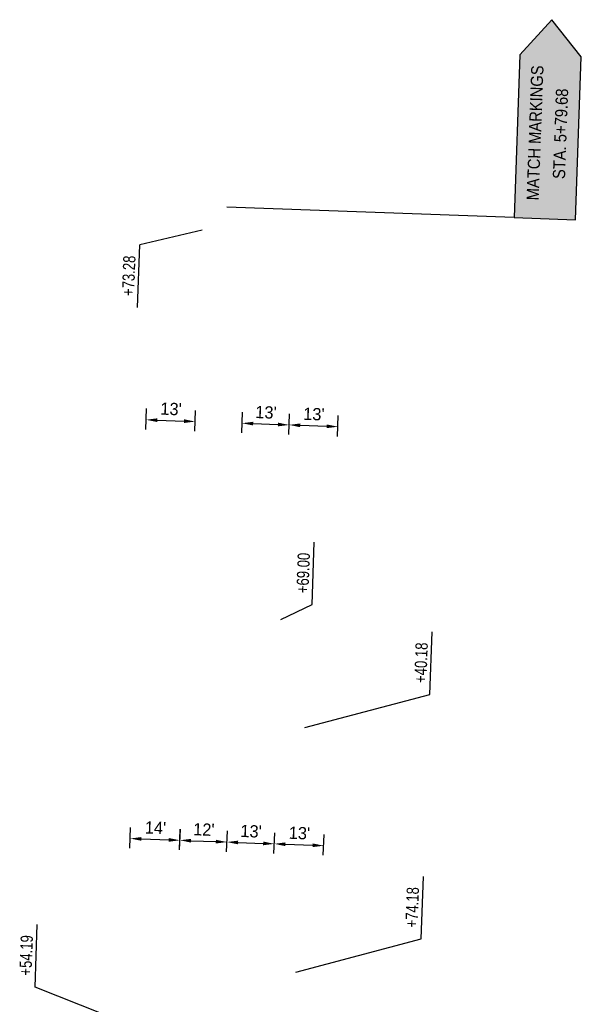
# Model space of a CAD drawing. Header units: feet. Extents: x 161304 to 161962, y 288365 to 289764.
# Tile 5 of 5: x 161718 to 161870, y 289145 to 289411. Entities that reach past the tile are written whole.
import ezdxf

# ---------------------------------------------------------------- set-up
doc = ezdxf.new("R2010")
doc.units = ezdxf.units.FT
doc.header["$MEASUREMENT"] = 0
doc.layers.add('PM_P_Text', color=3, linetype='Continuous')
doc.styles.get("Standard").update_dxf_attribs({"font": 'font31.shx'})
doc.dimstyles.new('COEC', dxfattribs={"dimscale": 13.9, "dimtxt": 0.18, "dimasz": 0.18, "dimexe": 0.18, "dimexo": 0.0625, "dimgap": 0.09, "dimtad": 1, "dimzin": 0, "dimdsep": 46, "dimtxsty": 'Standard', "dimcen": 0.09, "dimclrd": 256, "dimclre": 256, "dimclrt": 256, "dimaunit": 1, "dimadec": 4, "dimazin": 0, "dimtfac": 1, "dimtofl": 0, "dimtmove": 0, "dimatfit": 3, "dimfxl": 1, "dimtolj": 1, "dimtzin": 0, "dimlwd": -1, "dimlwe": -1, "dimarcsym": 0})

# ---------------------------------------------------------------- blocks, each defined once
blk = doc.blocks.new('*D1134')
at = {"layer": 'Defpoints', "color": 0, "transparency": 16777216}
for p in [(161761.31, 289189.58), (161747.78, 289185.95, 961.7), (161761.17, 289185.48, 961.7)]:
    blk.add_point(p, dxfattribs=at)
at = {"layer": 'PM_P_Text', "transparency": 16777216}
for p, q in [((161747.83, 289187.45), (161748.03, 289193.04)), ((161761.22, 289186.98), (161761.41, 289192.57)), ((161750.92, 289189.94), (161758.31, 289189.68))]:
    blk.add_line(p, q, dxfattribs=at)
for points in [[(161750.94, 289190.44), (161750.9, 289189.44), (161747.92, 289190.05)], [(161758.33, 289190.18), (161758.29, 289189.18), (161761.31, 289189.58)]]:
    blk.add_solid(points, dxfattribs=at)
at = {"layer": 'PM_P_Text', "transparency": 16777216, "insert": (161754.73, 289192.96), "char_height": 3.3, "attachment_point": 5, "rotation": 357.9909}
blk.add_mtext("\\A1;14'", dxfattribs=at)
blk = doc.blocks.new('*D1135')
at = {"layer": 'Defpoints', "color": 0, "transparency": 16777216}
for p in [(161774.01, 289189.1), (161761.17, 289185.48, 961.7), (161773.86, 289185, 961.7)]:
    blk.add_point(p, dxfattribs=at)
at = {"layer": 'PM_P_Text', "transparency": 16777216}
for p, q in [((161761.22, 289186.98), (161761.43, 289192.57)), ((161773.91, 289186.5), (161774.12, 289192.09)), ((161764.32, 289189.46), (161771.01, 289189.21))]:
    blk.add_line(p, q, dxfattribs=at)
for points in [[(161764.34, 289189.96), (161764.3, 289188.96), (161761.32, 289189.58)], [(161771.03, 289189.71), (161770.99, 289188.71), (161774.01, 289189.1)]]:
    blk.add_solid(points, dxfattribs=at)
at = {"layer": 'PM_P_Text', "transparency": 16777216, "insert": (161767.78, 289192.48), "char_height": 3.3, "attachment_point": 5, "rotation": 357.8424}
blk.add_mtext("\\A1;12'", dxfattribs=at)
blk = doc.blocks.new('*D1136')
at = {"layer": 'Defpoints', "color": 0, "transparency": 16777216}
for p in [(161786.77, 289188.62), (161773.86, 289185, 961.7), (161786.61, 289184.52, 961.7)]:
    blk.add_point(p, dxfattribs=at)
at = {"layer": 'PM_P_Text', "transparency": 16777216}
for p, q in [((161773.91, 289186.5), (161774.12, 289192.09)), ((161786.67, 289186.02), (161786.88, 289191.61)), ((161777.01, 289188.98), (161783.77, 289188.73))]:
    blk.add_line(p, q, dxfattribs=at)
for points in [[(161777.03, 289189.48), (161776.99, 289188.48), (161774.01, 289189.1)], [(161783.79, 289189.23), (161783.75, 289188.23), (161786.77, 289188.62)]]:
    blk.add_solid(points, dxfattribs=at)
at = {"layer": 'PM_P_Text', "transparency": 16777216, "insert": (161780.51, 289192), "char_height": 3.3, "attachment_point": 5, "rotation": 357.8424}
blk.add_mtext("\\A1;13'", dxfattribs=at)
blk = doc.blocks.new('*D1137')
at = {"layer": 'Defpoints', "color": 0, "transparency": 16777216}
for p in [(161800.09, 289188.11), (161786.61, 289184.52, 961.7), (161799.94, 289184.02, 961.7)]:
    blk.add_point(p, dxfattribs=at)
at = {"layer": 'PM_P_Text', "transparency": 16777216}
for p, q in [((161786.67, 289186.02), (161786.88, 289191.61)), ((161799.99, 289185.52), (161800.2, 289191.11)), ((161789.76, 289188.5), (161797.09, 289188.23))]:
    blk.add_line(p, q, dxfattribs=at)
for points in [[(161789.78, 289189), (161789.75, 289188), (161786.77, 289188.62)], [(161797.11, 289188.73), (161797.08, 289187.73), (161800.09, 289188.11)]]:
    blk.add_solid(points, dxfattribs=at)
at = {"layer": 'PM_P_Text', "transparency": 16777216, "insert": (161793.55, 289191.51), "char_height": 3.3, "attachment_point": 5, "rotation": 357.8424}
blk.add_mtext("\\A1;13'", dxfattribs=at)
blk = doc.blocks.new('*D1138')
at = {"layer": 'Defpoints', "color": 0, "transparency": 16777216}
for p in [(161765.43, 289302.51), (161752.06, 289298.88, 961.7), (161765.28, 289298.41, 961.7)]:
    blk.add_point(p, dxfattribs=at)
at = {"layer": 'PM_P_Text', "transparency": 16777216}
for p, q in [((161752.12, 289300.38), (161752.32, 289305.99)), ((161765.34, 289299.91), (161765.54, 289305.51)), ((161755.21, 289302.88), (161762.43, 289302.62))]:
    blk.add_line(p, q, dxfattribs=at)
for points in [[(161755.23, 289303.38), (161755.19, 289302.38), (161752.21, 289302.99)], [(161762.45, 289303.12), (161762.42, 289302.12), (161765.43, 289302.51)]]:
    blk.add_solid(points, dxfattribs=at)
at = {"layer": 'PM_P_Text', "transparency": 16777216, "insert": (161758.93, 289305.9), "char_height": 3.3, "attachment_point": 5, "rotation": 357.9316}
blk.add_mtext("\\A1;13'", dxfattribs=at)
blk = doc.blocks.new('*D1139')
at = {"layer": 'Defpoints', "color": 0, "transparency": 16777216}
for p in [(161790.76, 289301.6), (161777.93, 289297.95, 961.7), (161790.61, 289297.49, 961.7)]:
    blk.add_point(p, dxfattribs=at)
at = {"layer": 'PM_P_Text', "transparency": 16777216}
for p, q in [((161777.99, 289299.45), (161778.19, 289305.06)), ((161790.66, 289298.99), (161790.87, 289304.6)), ((161781.08, 289301.95), (161787.76, 289301.71))]:
    blk.add_line(p, q, dxfattribs=at)
for points in [[(161781.1, 289302.45), (161781.06, 289301.45), (161778.08, 289302.06)], [(161787.78, 289302.21), (161787.74, 289301.21), (161790.76, 289301.6)]]:
    blk.add_solid(points, dxfattribs=at)
at = {"layer": 'PM_P_Text', "transparency": 16777216, "insert": (161784.53, 289304.98), "char_height": 3.3, "attachment_point": 5, "rotation": 357.9316}
blk.add_mtext("\\A1;13'", dxfattribs=at)
blk = doc.blocks.new('*D1140')
at = {"layer": 'Defpoints', "color": 0, "transparency": 16777216}
for p in [(161803.92, 289301.12), (161790.61, 289297.49, 961.7), (161803.77, 289297.02, 961.7)]:
    blk.add_point(p, dxfattribs=at)
at = {"layer": 'PM_P_Text', "transparency": 16777216}
for p, q in [((161790.66, 289298.99), (161790.87, 289304.6)), ((161803.82, 289298.52), (161804.02, 289304.12)), ((161793.75, 289301.49), (161800.92, 289301.23))]:
    blk.add_line(p, q, dxfattribs=at)
for points in [[(161793.77, 289301.99), (161793.74, 289300.99), (161790.76, 289301.6)], [(161800.94, 289301.73), (161800.9, 289300.73), (161803.92, 289301.12)]]:
    blk.add_solid(points, dxfattribs=at)
at = {"layer": 'PM_P_Text', "transparency": 16777216, "insert": (161797.45, 289304.51), "char_height": 3.3, "attachment_point": 5, "rotation": 357.9316}
blk.add_mtext("\\A1;13'", dxfattribs=at)

msp = doc.modelspace()

# ---------------------------------------------------------------- hatches: boundary and pattern name
at = {"layer": 'PM_P_Text'}
h = msp.add_hatch(color=255, dxfattribs=at)
h.dxf.hatch_style = 1
h.paths.add_polyline_path([(161853.03, 289401.446), (161861.653, 289410.891), (161869.572, 289400.848), (161867.986, 289356.932), (161851.444, 289357.53)])

# ---------------------------------------------------------------- linework, layer by layer
at = {"layer": 'PM_P_Text', "flags": 128}
msp.add_lwpolyline([(161853.03, 289401.446), (161851.444, 289357.53), (161867.986, 289356.932), (161869.572, 289400.848), (161861.653, 289410.891)], close=True, dxfattribs=at)
for points in [[(161851.444, 289357.53), (161773.927, 289360.329)], [(161767.297, 289354.161), (161750.519, 289350.161)], [(161749.909, 289333.282), (161750.519, 289350.161)], [(161796.956, 289253.14), (161797.566, 289270.018)], [(161788.528, 289249.091), (161796.956, 289253.14)], [(161828.742, 289228.924), (161829.351, 289245.803)], [(161794.976, 289219.981), (161828.742, 289228.924)], [(161826.36, 289162.967), (161826.969, 289179.846)], [(161722.247, 289149.998), (161722.856, 289166.877)], [(161792.594, 289154.024), (161826.36, 289162.967)], [(161759.389, 289135.214), (161722.247, 289149.998)]]:
    msp.add_lwpolyline(points, dxfattribs=at)

# ---------------------------------------------------------------- texts
at = {"layer": 'PM_P_Text', "insert": (161860.546, 289380.248), "char_height": 3.3, "attachment_point": 5, "rotation": 87.93162, "line_spacing_factor": 1.25}
msp.add_mtext_dynamic_manual_height_columns('{\\W0.9;MATCH MARKINGS\\PSTA. 5+79.68}', width=91.49722, gutter_width=264, heights=[0], dxfattribs=at)
at = {"layer": 'PM_P_Text', "char_height": 3.3, "attachment_point": 5, "rotation": 87.93162}
for s, insert in [('{\\W0.8;+73.28}', (161747.525, 289341.819)), ('{\\W0.8;+69.00}', (161794.572, 289261.676)), ('{\\W0.8;+40.18}', (161826.358, 289237.461)), ('{\\W0.8;+74.18}', (161823.976, 289171.504)), ('{\\W0.8;+54.19}', (161719.863, 289158.534))]:
    msp.add_mtext_dynamic_manual_height_columns(s, width=10.31485, gutter_width=10, heights=[0], dxfattribs=dict(at, insert=insert))

# ---------------------------------------------------------------- dimensions: what is measured, and where the dimension line sits
at = {"layer": 'PM_P_Text'}
for p1, p2, distance, text, picture, middle in [((161752.062, 289298.884, 962.592), (161765.283, 289298.407, 962.592), 4.111, "13'", '*D1138', (161758.935, 289305.901, 0.893)), ((161777.935, 289297.95, 962.592), (161790.609, 289297.492, 962.592), 4.111, "13'", '*D1139', (161784.534, 289304.977, 0.893)), ((161790.609, 289297.492, 962.592), (161803.767, 289297.017, 962.592), 4.111, "13'", '*D1140', (161797.45, 289304.51, 0.893)), ((161747.781, 289185.951, 961.748), (161761.166, 289185.481, 961.748), 4.097, "14'", '*D1134', (161754.727, 289192.958, 0.049)), ((161761.166, 289185.481, 961.748), (161773.856, 289185.003, 961.748), 4.097, "12'", '*D1135', (161767.784, 289192.484, 0.049)), ((161773.856, 289185.003, 961.748), (161786.612, 289184.522, 961.748), 4.097, "13'", '*D1136', (161780.507, 289192.004, 0.049)), ((161786.612, 289184.522, 961.748), (161799.938, 289184.02, 961.748), 4.097, "13'", '*D1137', (161793.548, 289191.513, 0.049))]:
    dim = msp.add_aligned_dim(p1=p1, p2=p2, distance=distance, text=text, dimstyle='COEC', override={"dimscale": 30, "dimtxt": 0.11, "dimasz": 0.1, "dimexe": 0.1, "dimexo": 0.05, "dimgap": 0.05}, dxfattribs=at)
    dim.commit()
    dim.dimension.update_dxf_attribs({"geometry": picture, "text_midpoint": middle})

doc.saveas('drawing.dxf')
